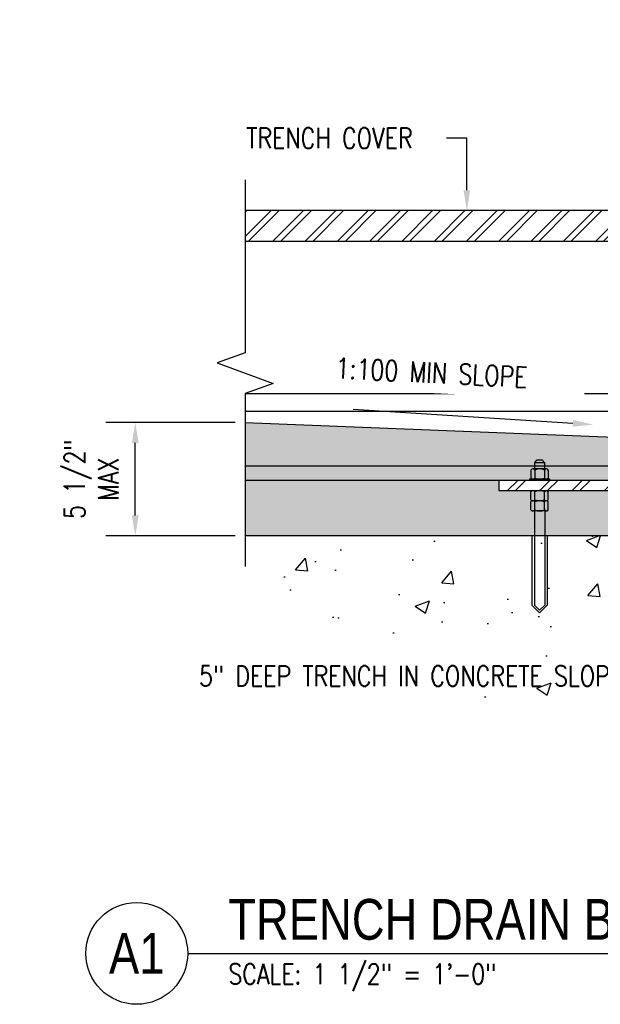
# Model space of a CAD drawing. Header units: inches. Extents: x -21 to 513, y 64 to 124.
# Tile 7 of 12: x 273 to 301, y 67 to 116. Entities that reach past the tile are written whole.
import ezdxf
from ezdxf import colors
from ezdxf.entities.mleader import LeaderData, LeaderLine
from ezdxf.enums import TextEntityAlignment as Align
from ezdxf.math import Vec2, Vec3

# ---------------------------------------------------------------- set-up
doc = ezdxf.new("R2010")
doc.units = ezdxf.units.IN
doc.header["$MEASUREMENT"] = 0
for name, color, linetype in [('A-WALL-PATT', 8, 'Continuous'), ('G-ANNO-TEXT', 2, 'Continuous'), ('S-ANNO-DIMS', 1, 'Continuous'), ('S-ANNO-NOTE', 2, 'Continuous'), ('S-ANNO-SYMB', 2, 'Continuous'), ('S-DETL', 90, 'Continuous'), ('S-DETL-MEDM', 33, 'Continuous'), ('S-DETL-THIN', 1, 'Continuous')]:
    doc.layers.add(name, color=color, linetype=linetype)
doc.styles.add('Annotative', font='romans.shx', dxfattribs={"width": 0.8, "height": 0.125})
doc.styles.add('Arial', font='romans.shx', dxfattribs={"width": 0.8})
doc.styles.add('TITLES', font='swiss.ttf', dxfattribs={"width": 0.8, "height": 0.25})
doc.dimstyles.new('Annotative', dxfattribs={"dimscale": 0, "dimtxt": 0.125, "dimasz": 0.125, "dimexe": 0.18, "dimexo": 0.0625, "dimgap": 0.09, "dimtad": 1, "dimdec": 3, "dimzin": 3, "dimdsep": 46, "dimlunit": 4, "dimtxsty": 'Annotative', "dimcen": 0.09, "dimclrt": 2, "dimazin": 2, "dimtfac": 1, "dimtdec": 3, "dimtmove": 0, "dimatfit": 0, "dimfxl": 1, "dimtfill": 1, "dimfrac": 2, "dimtolj": 1, "dimtzin": 0, "dimarcsym": 0})
pattern_1 = [(45, (142.2797, -9.7202), (-0.7919596, 0.7919596), []), (45, (142.2797, -8.5202), (-0.7919596, 0.7919596), [])]

# ---------------------------------------------------------------- blocks, each defined once
blk = doc.blocks.new('*U33')
at = {"linetype": 'Continuous', "lineweight": -3}
blk.add_line((1.125, 0.625), (13.5, 0.625), dxfattribs=at)
at = {"lineweight": -3}
blk.add_circle((0.8125, 0.625), 0.3125, dxfattribs=at)
at = {"lineweight": -3, "style": 'Arial'}
blk.add_attdef('DRAWING_AREA_TITLE', text='', height=0.1875, dxfattribs=at).set_placement((1.3743, 0.6339), align=Align.BOTTOM_LEFT)
blk.add_attdef('X#', text='', height=0.1875, dxfattribs=at).set_placement((0.8125, 0.625), align=Align.MIDDLE_CENTER)
blk.add_attdef('SCALE:', text='', height=0.0938, dxfattribs=at).set_placement((1.3743, 0.5606), align=Align.TOP_LEFT)
blk = doc.blocks.new('*D45')
at = {"layer": 'Defpoints', "color": 0, "transparency": 16777216}
for p in [(278.579, 95.921), (283.974, 95.921), (283.974, 90.358)]:
    blk.add_point(p, dxfattribs=at)
at = {"layer": 'S-ANNO-DIMS', "color": 0, "lineweight": -2, "transparency": 16777216}
for p, q in [((283.474, 95.921), (277.139, 95.921)), ((278.579, 91.358), (278.579, 94.921)), ((283.474, 90.358), (277.139, 90.358))]:
    blk.add_line(p, q, dxfattribs=at)
at = {"layer": 'S-ANNO-DIMS', "color": 0, "transparency": 16777216}
for points in [[(278.412, 94.921), (278.745, 94.921), (278.579, 95.921)], [(278.412, 91.358), (278.745, 91.358), (278.579, 90.358)]]:
    blk.add_solid(points, dxfattribs=at)
at = {"layer": 'S-ANNO-DIMS', "color": 2, "transparency": 16777216, "insert": (276.43, 93.139), "char_height": 1, "attachment_point": 5, "rotation": 90, "style": 'Annotative', "bg_fill": 3, "box_fill_scale": 1.25, "bg_fill_color": 256, "bg_fill_true_color": 13158600, "bg_fill_transparency": 0}
blk.add_mtext('\\A1;5 1/2"\\PMAX', dxfattribs=at)

msp = doc.modelspace()

# ---------------------------------------------------------------- hatches: boundary and pattern name
at = {"layer": 'A-WALL-PATT', "lineweight": -3}
h = msp.add_hatch(dxfattribs=at)
h.set_pattern_fill('AR-SAND', color=8, scale=0.25, style=0)
h.paths.add_polyline_path([(300.9308, 90.3578), (309.6672, 90.3578), (309.6672, 94.1711), (308.9172, 94.9211), (283.9743, 95.9211), (283.9743, 90.3578), (300.6607, 90.3578)])
h.paths.add_polyline_path([(296.4172, 92.575), (296.4172, 93.075), (307.4172, 93.075), (307.4172, 92.575), (300.6607, 92.575)])
h = msp.add_hatch(dxfattribs=at)
h.set_pattern_fill('AR-CONC', color=8, style=0)
h.set_pattern_definition([(50, (142.2797, -9.72), (7.1726, -0.62752), [0.75, -8.25]), (355, (142.28, -9.72), (-1.3875, 7.52192), [0.6, -6.6]), (100.4514, (142.8774, -9.7725), (5.7851, 6.8944), [0.6374, -7.01142]), (46.184, (142.28, -7.72), (10.6724, -1.6552), [1.125, -12.375]), (96.6356, (143.169, -7.858), (9.3466, 9.7412), [0.9561, -10.51714]), (351.184, (142.28, -7.72), (9.3466, 9.7412), [0.9, -9.9]), (21, (143.2797, -8.22), (5.96907, -4.02619), [0.75, -8.25]), (326, (143.28, -8.22), (2.43315, 7.2515), [0.6, -6.6]), (71.4514, (143.777, -8.556), (8.40222, 3.2253), [0.6374, -7.01142]), (37.5, (142.2797, -9.7202), (0.1216, 3.32894), [0, -6.52, 0, -6.7, 0, -6.625]), (7.5, (142.2797, -9.7202), (2.630695, 3.94412), [0, -3.82, 0, -6.37, 0, -2.525]), (327.5, (140.0497, -9.7202), (5.338224, -0.22555), [0, -2.5, 0, -7.8, 0, -10.35]), (317.5, (139.0497, -9.72), (5.83186, 1.00105), [0, -3.25, 0, -5.18, 0, -7.35])])
h.paths.add_polyline_path([(313.878, 80.0525), (314.7887, 80.5529), (316.0649, 80.9189), (317.2331, 82.1944), (317.2331, 83.7971), (316.9025, 83.7971), (316.9025, 84.4694), (317.9172, 84.4694), (317.9172, 85.1137), (317.4614, 85.1137), (317.4614, 85.3549), (314.8334, 85.4405), (309.6672, 85.7894), (309.6672, 90.3578), (284.4369, 90.3578), (285.4186, 87.5743), (287.2814, 85.4997), (290.9894, 85.5706), (294.0941, 83.1236), (296.7908, 81.5278), (299.6213, 82.904), (300.9308, 83.9244), (303.6941, 83.5251), (307.4071, 83.6453), (309.3158, 82.7025), (311.4255, 82.8586), (312.3968, 81.7473)])
at = {"layer": 'S-ANNO-DIMS', "lineweight": -3}
h = msp.add_hatch(dxfattribs=at)
h.set_pattern_fill('FP_3', color=8, style=0, pattern_type=2)
h.set_pattern_definition(pattern_1)
h.paths.add_polyline_path([(283.9743, 104.825), (355.8602, 104.825), (355.8602, 106.325), (283.9743, 106.325)])
h = msp.add_hatch(dxfattribs=at)
h.set_pattern_fill('FP_3', color=8, style=0, pattern_type=2)
h.set_pattern_definition(pattern_1)
h.paths.add_polyline_path([(307.4172, 92.575), (307.4172, 93.075), (296.4172, 93.075), (296.4172, 92.575), (306.5288, 92.575)])

# ---------------------------------------------------------------- linework, layer by layer
at = {"layer": 'S-DETL', "lineweight": -3}
for p, q in [((283.9743, 95.9211), (308.9172, 94.9211)), ((309.6672, 90.3578), (283.9743, 90.3578))]:
    msp.add_line(p, q, dxfattribs=at)
at = {"layer": 'S-DETL-MEDM', "lineweight": -3}
for p, q in [((298.6672, 93.9464), (298.1672, 93.9464)), ((298.1672, 93.9464), (298.1672, 93.6375)), ((298.5236, 94.0745), (298.3109, 94.0745)), ((298.6672, 93.6375), (298.6672, 93.9464)), ((297.9922, 93.5846), (297.9922, 93.1903)), ((298.7485, 93.6375), (298.086, 93.6375)), ((298.1797, 93.5846), (298.1797, 93.1903)), ((298.6547, 93.5846), (298.6547, 93.1903)), ((298.8422, 93.5846), (298.8422, 93.1903)), ((355.8602, 93.075), (283.9743, 93.075)), ((298.9172, 93.1375), (297.9172, 93.1375)), ((297.9172, 93.1375), (297.9172, 93.075)), ((298.9172, 93.075), (298.9172, 93.1375)), ((297.9922, 92.1284), (297.9922, 92.5227)), ((298.1797, 92.1284), (298.1797, 92.5227)), ((298.6547, 92.1284), (298.6547, 92.5227)), ((298.8422, 92.1284), (298.8422, 92.5227)), ((297.9922, 91.6289), (297.9922, 92.0232)), ((298.7485, 92.0755), (298.086, 92.0755)), ((298.1797, 91.6289), (298.1797, 92.0232)), ((298.6547, 91.6289), (298.6547, 92.0232)), ((298.8422, 91.6289), (298.8422, 92.0232)), ((298.7485, 91.5761), (298.086, 91.5761)), ((298.1672, 91.5761), (298.1672, 86.9495)), ((298.6672, 91.5761), (298.6672, 86.9495))]:
    msp.add_line(p, q, dxfattribs=at)
at = {"layer": 'S-DETL-MEDM'}
for p, q in [((298.0422, 90.3578), (298.0422, 86.9495)), ((298.7922, 90.3578), (298.7922, 86.9495)), ((298.0422, 86.9495), (298.4172, 86.5745)), ((298.1672, 86.9495), (298.4172, 86.6995)), ((298.4172, 86.6995), (298.6672, 86.9495)), ((298.4172, 86.5745), (298.7922, 86.9495))]:
    msp.add_line(p, q, dxfattribs=at)
at = {"layer": 'S-DETL-MEDM', "lineweight": -3}
for centre, radius, start, end in [((298.1129, 94.0843), 0.1482, 291.486, 339.93134), ((298.3109, 94.012), 0.0625, 90, 159.93134), ((298.5236, 94.012), 0.0625, 20.06866, 90), ((298.7215, 94.0843), 0.1482, 200.06866, 248.514), ((298.086, 93.5279), 0.1096, 31.17195, 148.82805), ((298.4172, 93.0717), 0.5652, 65.15355, 114.84645), ((298.7485, 93.5279), 0.1096, 31.17195, 148.82805), ((298.086, 93.2471), 0.1096, 211.17195, 328.82805), ((298.4172, 93.7033), 0.5652, 245.15355, 294.84645), ((298.7485, 93.2471), 0.1096, 211.17195, 328.82805), ((298.086, 92.466), 0.1096, 31.17195, 148.82805), ((298.4172, 92.0098), 0.5652, 65.15355, 114.84645), ((298.7485, 92.466), 0.1096, 31.17195, 148.82805), ((298.086, 92.1851), 0.1096, 211.17195, 328.82805), ((298.086, 91.9665), 0.1096, 31.17195, 148.82805), ((298.4172, 92.6413), 0.5652, 245.15355, 294.84645), ((298.4172, 91.5103), 0.5652, 65.15355, 114.84645), ((298.7485, 92.1851), 0.1096, 211.17195, 328.82805), ((298.7485, 91.9665), 0.1096, 31.17195, 148.82805), ((298.086, 91.6856), 0.1096, 211.17195, 328.82805), ((298.4172, 92.1418), 0.5652, 245.15355, 294.84645), ((298.7485, 91.6856), 0.1096, 211.17195, 328.82805)]:
    msp.add_arc(centre, radius, start, end, dxfattribs=at)
at = {"layer": 'S-DETL-THIN', "lineweight": -3}
for p, q in [((283.9743, 107.825), (283.9743, 99.3414)), ((355.8602, 106.325), (283.9743, 106.325)), ((283.9743, 104.825), (355.8602, 104.825)), ((283.9743, 99.3414), (282.6005, 98.8414)), ((282.6005, 98.8414), (285.348, 97.8414)), ((285.348, 97.8414), (283.9743, 97.3414)), ((283.9743, 97.3414), (283.9743, 88.8578)), ((355.8602, 97.325), (283.9743, 97.325)), ((355.8602, 96.4613), (283.9743, 96.4613)), ((355.8602, 93.7709), (283.9743, 93.7709)), ((296.4172, 93.075), (296.4172, 92.575)), ((296.4172, 92.575), (307.4172, 92.575))]:
    msp.add_line(p, q, dxfattribs=at)

# ---------------------------------------------------------------- block references
at = {"layer": 'S-ANNO-SYMB', "lineweight": -3}
ref = msp.add_blockref('*U33', (272.1505, 64.8554), dxfattribs=dict(at, xscale=8, yscale=8, zscale=8))
ref.add_attrib('SCALE:', 'SCALE: 1 1/2" = 1\'-0"', dxfattribs={"layer": '0', "lineweight": -3, "height": 1, "style": 'Annotative', "width": 0.796875}).set_placement((283.1449, 69.3401), align=Align.TOP_LEFT)
ref.add_attrib('DRAWING_AREA_TITLE', 'TRENCH DRAIN BLOCKOUT', dxfattribs={"layer": '0', "lineweight": -3, "height": 2, "style": 'TITLES', "width": 0.796875}).set_placement((283.1449, 69.9266), align=Align.BOTTOM_LEFT)
ref.add_attrib('X#', 'A1', dxfattribs={"layer": '0', "lineweight": -3, "height": 2, "style": 'TITLES', "width": 0.796875}).set_placement((278.6505, 69.8554), align=Align.MIDDLE_CENTER)

# ---------------------------------------------------------------- leaders
at = {"layer": 'S-ANNO-NOTE', "lineweight": -3}
ml = msp.add_multileader_mtext('Standard', dxfattribs=at)
ml.set_content('\\A1;1/8"x2" ROLLER GUIDE PLATE TACK WELDED TO DOOR PLATE. PROVIDE PLATE GAP AT REMOVABLE DOOR PLATES', color=256, style='Annotative')
ml.set_leader_properties(color=1, linetype='ByLayer', lineweight=-1)
ml.build(insert=Vec2(0, 0))
ml.multileader.update_dxf_attribs({"text_right_attachment_type": 3, "dogleg_length": 0.125, "arrow_head_size": 1, "scale": 8})
ctx = ml.context
ctx.base_point, ctx.scale, ctx.char_height, ctx.arrow_head_size, ctx.landing_gap_size, ctx.plane_origin = Vec3(108.5621, 115.1121), 8, 1, 1, 0.72, Vec3(138.4028, 106.5022)
ctx.right_attachment = 3
notes = []
notes.append((ctx, [(1, (1, 1, 0), (130.0878, 109.9216), (-1, 0), 1, [(0, [(138.4028, 106.5022)], 0, [])])]))
ctx.mtext.insert, ctx.mtext.width, ctx.mtext.flow_direction = Vec3(109.2821, 115.6121), 21.314526, 5
ml = msp.add_multileader_mtext('Standard', dxfattribs=at)
ml.set_content('\\A1;DOOR PERIMETER FRAMING', color=256, style='Annotative')
ml.set_leader_properties(color=1, linetype='ByLayer', lineweight=-1)
ml.build(insert=Vec2(0, 0))
ml.multileader.update_dxf_attribs({"text_right_attachment_type": 3, "dogleg_length": 0.125, "arrow_head_size": 1, "scale": 8})
ctx = ml.context
ctx.base_point, ctx.scale, ctx.char_height, ctx.arrow_head_size, ctx.landing_gap_size, ctx.plane_origin = Vec3(193.0946, 109.9853), 8, 1, 1, 0.72, Vec3(212.1582, 94.2765)
ctx.right_attachment = 3
notes.append((ctx, [(1, (1, 1, 0), (211.5727, 109.9853), (-1, 0), 1, [(0, [(220.6582, 106.1216)], 0, [])])]))
ctx.mtext.insert, ctx.mtext.width, ctx.mtext.flow_direction = Vec3(193.8146, 110.4853), 17.131345, 5
ml = msp.add_multileader_mtext('Standard', dxfattribs=at)
ml.set_content('TRENCH COVER', color=256, style='Annotative')
ml.set_leader_properties(color=1, linetype='ByLayer', lineweight=-1)
ml.build(insert=Vec2(0, 0))
ml.multileader.update_dxf_attribs({"text_right_attachment_type": 3, "dogleg_length": 0.125, "arrow_head_size": 1, "scale": 8})
ctx = ml.context
ctx.base_point, ctx.scale, ctx.char_height, ctx.arrow_head_size, ctx.landing_gap_size, ctx.plane_origin = Vec3(283.3045, 109.8805), 8, 1, 1, 0.72, Vec3(294.5249, 106.325)
ctx.right_attachment = 3
notes.append((ctx, [(1, (1, 1, 0), (294.8493, 109.8805), (-1, 0), 1, [(0, [(294.8493, 106.325)], 0, [])])]))
ctx.mtext.insert, ctx.mtext.flow_direction = Vec3(284.0245, 110.3805), 5
ml = msp.add_multileader_mtext('Standard', dxfattribs=at)
ml.set_content('5" DEEP TRENCH IN CONCRETE SLOPED TO DRAIN INLET 1:25 MIN.', color=256, style='Annotative')
ml.set_leader_properties(color=1, linetype='ByLayer', lineweight=-1)
ml.build(insert=Vec2(0, 0))
ml.multileader.update_dxf_attribs({"text_right_attachment_type": 3, "dogleg_length": 0.125, "arrow_head_size": 1, "scale": 8})
ctx = ml.context
ctx.base_point, ctx.scale, ctx.char_height, ctx.arrow_head_size, ctx.landing_gap_size, ctx.plane_origin = Vec3(280.9821, 83.4709), 8, 1, 1, 0.72, Vec3(314.2108, 85.5999)
ctx.right_attachment = 3
notes.append((ctx, [(0, (1, 1, 0), (307.9935, 81.6138), (-1, 0), 1, [(0, [(314.2108, 85.5999)], 0, [])])]))
ctx.mtext.insert, ctx.mtext.width, ctx.mtext.flow_direction = Vec3(281.7021, 83.9709), 25.203591, 5
for ctx, leaders in notes:
    for number, flags, end, landing, length, lines in leaders:
        leader = LeaderData()
        leader.index, (leader.has_last_leader_line, leader.has_dogleg_vector, leader.attachment_direction) = number, flags
        leader.last_leader_point, leader.dogleg_vector, leader.dogleg_length = Vec3(end), Vec3(landing), length
        for number, points, colour, breaks in lines:
            line = LeaderLine()
            line.index, line.vertices, line.color, line.breaks = number, Vec3.list(points), colors.encode_raw_color(colour), breaks
            leader.lines.append(line)
        ctx.leaders.append(leader)

# ---------------------------------------------------------------- next in the draw order: texts
at = {"layer": 'G-ANNO-TEXT', "lineweight": -3, "insert": (288.4323, 99.0981), "char_height": 1, "width": 11.749291, "attachment_point": 1, "rotation": 357.18671, "line_spacing_factor": 0.981704, "style": 'Annotative', "bg_fill": 2}
msp.add_mtext('\\pxt3.2,6.4,9.6,12.8,16,19.2,22.4,25.6,28.8,32,35.2,38.4,41.6,44.8,48,51.2,54.4,57.6,60.8,64,67.2,70.4,73.6,76.8,80,83.2,86.4,89.6,92.8,96,99.2,102.4;{1:100 MIN SLOPE}', dxfattribs=at)

# ---------------------------------------------------------------- next in the draw order: dimensions: what is measured, and where the dimension line sits
at = {"layer": 'S-ANNO-DIMS'}
dim = msp.add_linear_dim(base=(278.5788, 95.9211), p1=(283.9743, 90.3578), p2=(283.9743, 95.9211), angle=90, text='<>\\PMAX', dimstyle='Annotative', override={"dimdec": 1, "dimpost": '\\X'}, dxfattribs=at)
dim.commit()
dim.dimension.update_dxf_attribs({"geometry": '*D45', "text_midpoint": (278.5788, 93.1394), "dimtype": 160})

# ---------------------------------------------------------------- next in the draw order: leaders
at = {"layer": 'S-ANNO-NOTE', "lineweight": -3}
ml = msp.add_multileader_mtext('Standard', dxfattribs=at)
ml.set_content('\\A1;COORDINATE HEIGHT OF PLATE FOR SMOOTH ROLLER TRANSITION', color=256, style='Annotative')
ml.set_leader_properties(color=1, linetype='ByLayer', lineweight=-1)
ml.build(insert=Vec2(0, 0))
ml.multileader.update_dxf_attribs({"text_right_attachment_type": 3, "dogleg_length": 0.125, "arrow_head_size": 1, "scale": 8})
ctx = ml.context
ctx.base_point, ctx.scale, ctx.char_height, ctx.arrow_head_size, ctx.landing_gap_size, ctx.plane_origin = Vec3(193.0946, 105.5373), 8, 1, 1, 0.72, Vec3(212.1582, 85.9662)
ctx.right_attachment = 3
notes = []
notes.append((ctx, [(1, (1, 1, 0), (215.8013, 103.8706), (-1, 0), 1, [(0, [(219.1355, 99.3605)], 0, [])])]))
ctx.mtext.insert, ctx.mtext.width, ctx.mtext.flow_direction = Vec3(193.8146, 106.0373), 21.253799, 5
ml = msp.add_multileader_mtext('Standard', dxfattribs=at)
ml.set_content(' ', color=256, style='Annotative')
ml.set_leader_properties(color=256, linetype='ByLayer', lineweight=-1)
ml.build(insert=Vec2(0, 0))
ml.multileader.update_dxf_attribs({"has_dogleg": 0, "text_right_attachment_type": 3, "dogleg_length": 0.125, "arrow_head_size": 1, "scale": 8})
ctx = ml.context
ctx.base_point, ctx.scale, ctx.char_height, ctx.arrow_head_size, ctx.landing_gap_size, ctx.plane_origin = Vec3(287.0301, 96.5618), 8, 1, 1, 0.72, Vec3(276.182, 105.5995)
ctx.right_attachment, ctx.text_align_type = 3, 2
notes.append((ctx, [(0, (1, 1, 0), (290.2701, 96.5618), (-1, 0), 1, [(0, [(301.0524, 95.814)], 0, [])])]))
ctx.mtext.insert, ctx.mtext.width, ctx.mtext.alignment, ctx.mtext.flow_direction = Vec3(288.5501, 97.0618), 22.462913, 3, 5
ml = msp.add_multileader_mtext('Standard', dxfattribs=at)
ml.set_content('\\A1;SEE PLATE PLOW ISOMETRIC DETAIL IN B4/S-506', color=256, style='Annotative')
ml.set_leader_properties(color=1, linetype='ByLayer', lineweight=-1)
ml.build(insert=Vec2(0, 0))
ml.multileader.update_dxf_attribs({"text_right_attachment_type": 3, "dogleg_length": 0.125, "arrow_head_size": 1, "scale": 8})
ctx = ml.context
ctx.base_point, ctx.scale, ctx.char_height, ctx.arrow_head_size, ctx.landing_gap_size, ctx.plane_origin = Vec3(241.5816, 93.3836), 8, 1, 1, 0.72, Vec3(260.6452, 77.6748)
ctx.right_attachment = 3
notes.append((ctx, [(0, (1, 1, 0), (240.5816, 93.3836), (1, 0), 1, [(0, [(237.2511, 87.5689)], 0, [])])]))
ctx.mtext.insert, ctx.mtext.width, ctx.mtext.flow_direction = Vec3(242.3016, 94.0502), 17.131345, 5
for ctx, leaders in notes:
    for number, flags, end, landing, length, lines in leaders:
        leader = LeaderData()
        leader.index, (leader.has_last_leader_line, leader.has_dogleg_vector, leader.attachment_direction) = number, flags
        leader.last_leader_point, leader.dogleg_vector, leader.dogleg_length = Vec3(end), Vec3(landing), length
        for number, points, colour, breaks in lines:
            line = LeaderLine()
            line.index, line.vertices, line.color, line.breaks = number, Vec3.list(points), colors.encode_raw_color(colour), breaks
            leader.lines.append(line)
        ctx.leaders.append(leader)

doc.saveas('drawing.dxf')
